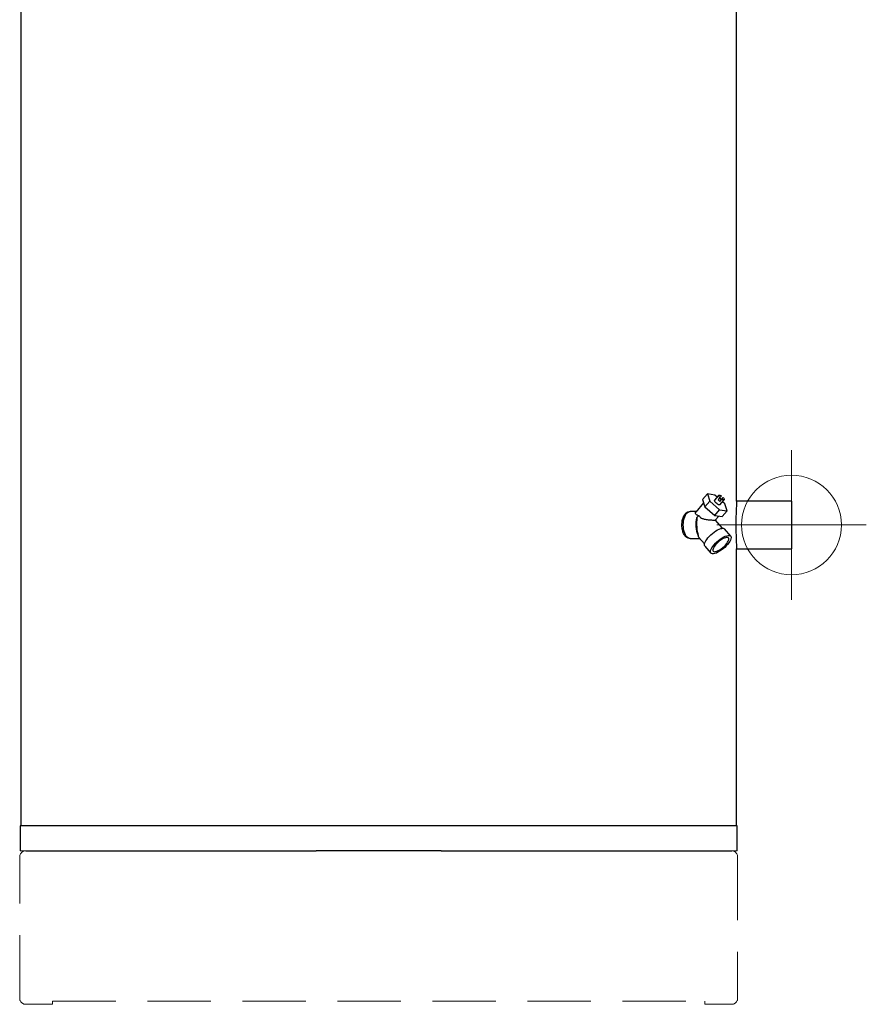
# Model space of a CAD drawing. Header units: millimetres. Extents: x -5615 to -4766, y -2875 to -899.
# Tile 1 of 5: x -5615 to -4766, y -2875 to -1887. Entities that reach past the tile are written whole.
import ezdxf

# ---------------------------------------------------------------- set-up
doc = ezdxf.new("R2010")
doc.units = ezdxf.units.MM
doc.header["$PDSIZE"] = -1
doc.linetypes.add('HIDDEN', pattern=[1.905, 1.27, -0.635])

# ---------------------------------------------------------------- blocks, each defined once
blk = doc.blocks.new('Block4')
at = {"color": 7, "linetype": 'Continuous', "lineweight": 0}
for p, q in [((-6347.6, -1580.34), (-6347.6, -1730.34)), ((-6422.6, -1655.34), (-6272.6, -1655.34))]:
    blk.add_line(p, q, dxfattribs=at)
blk.add_circle((-6347.6, -1655.34), 50, dxfattribs=at)
blk.add_point((-6347.6, -1655.34), dxfattribs=at)
blk = doc.blocks.new('Block5')
at = {"color": 7, "linetype": 'Continuous'}
blk.add_blockref('Block4', (6347.6, 1655.34), dxfattribs=at)

msp = doc.modelspace()

# ---------------------------------------------------------------- linework, layer by layer
at = {"color": 7, "linetype": 'Continuous', "lineweight": 30}
for p, q in [((-5614.41, -1509.48), (-5614.41, -2696.09)), ((-4896.41, -2370.38), (-4896.41, -1678.32)), ((-4930.57, -2368.82), (-4925.67, -2363.17)), ((-4930.57, -2368.82), (-4928.26, -2376.09)), ((-4928.26, -2376.09), (-4923.36, -2370.43)), ((-4925.67, -2363.17), (-4923.36, -2370.43)), ((-4918.15, -2364.41), (-4925.67, -2363.17)), ((-4923.36, -2370.43), (-4913.54, -2378.94)), ((-4914.2, -2364.44), (-4918.49, -2369.39)), ((-4915.88, -2366.38), (-4918.15, -2364.41)), ((-4913.26, -2366.78), (-4915.1, -2368.9)), ((-4911.75, -2365.04), (-4913.26, -2366.78)), ((-4913.21, -2370.54), (-4911.37, -2368.42)), ((-4913.2, -2373.97), (-4908.91, -2369.02)), ((-4911.37, -2368.42), (-4909.86, -2366.67)), ((-4908.33, -2372.92), (-4910.59, -2370.96)), ((-4841.41, -2370.37), (-4896.41, -2370.37)), ((-4841.41, -2370.37), (-4841.41, -2418.17)), ((-4936.95, -2380.77), (-4943.2, -2380.77)), ((-4929.51, -2372.18), (-4937.41, -2381.31)), ((-4928.26, -2376.09), (-4918.44, -2384.6)), ((-4918.44, -2384.6), (-4913.54, -2378.94)), ((-4913.54, -2378.94), (-4906.02, -2380.19)), ((-4910.92, -2385.84), (-4906.02, -2380.19)), ((-4906.02, -2380.19), (-4908.33, -2372.92)), ((-4936.26, -2386.77), (-4936.61, -2386.98)), ((-4918.44, -2384.6), (-4910.92, -2385.84)), ((-4917.85, -2389.27), (-4914.39, -2385.27)), ((-4910.58, -2397.61), (-4917.83, -2389.24)), ((-4902.34, -2405.36), (-4908.47, -2398.29)), ((-4943.2, -2407.77), (-4933.53, -2407.77)), ((-4934.23, -2406.97), (-4928.73, -2413.32)), ((-4928.35, -2415.51), (-4922.23, -2422.58)), ((-4896.41, -2696.09), (-4896.41, -2418.09)), ((-4896.41, -2418.17), (-4841.41, -2418.17)), ((-5614.91, -2696.09), (-5614.91, -2721.29)), ((-4895.91, -2696.09), (-5614.91, -2696.09)), ((-4895.91, -2721.29), (-4895.91, -2696.09)), ((-5609.41, -2721.29), (-5318.05, -2721.29)), ((-5192.76, -2721.29), (-5318.05, -2721.29)), ((-5192.76, -2721.29), (-4901.41, -2721.29))]:
    msp.add_line(p, q, dxfattribs=at)
at = {"color": 7, "linetype": 'HIDDEN', "lineweight": 15, "ltscale": 50}
for p, q in [((-5609.41, -2721.29), (-5614.91, -2721.29)), ((-4895.91, -2721.29), (-4901.41, -2721.29)), ((-5615.41, -2869.29), (-5615.41, -2727.29)), ((-4895.41, -2727.29), (-4895.41, -2869.29)), ((-5582.41, -2875.29), (-5609.41, -2875.29)), ((-5582.41, -2872.19), (-4928.41, -2872.19)), ((-5582.41, -2875.29), (-5582.41, -2872.19)), ((-4928.41, -2875.29), (-4928.41, -2872.19)), ((-4901.41, -2875.29), (-4928.41, -2875.29))]:
    msp.add_line(p, q, dxfattribs=at)
at = {"color": 7, "linetype": 'Continuous', "lineweight": 30, "flags": 128}
for points in [[(-4913.2, -2373.97), (-4913.37, -2374.09), (-4913.9, -2374.14), (-4914.65, -2373.92), (-4915.52, -2373.45), (-4916.43, -2372.8), (-4917.28, -2372.02), (-4917.97, -2371.21), (-4918.43, -2370.44), (-4918.61, -2369.81), (-4918.49, -2369.39), (-4918.49, -2369.39)], [(-4913.26, -2366.78), (-4913.83, -2366.05), (-4914.2, -2365.37), (-4914.32, -2364.82), (-4914.2, -2364.44), (-4913.84, -2364.26), (-4913.28, -2364.31), (-4912.56, -2364.58), (-4911.75, -2365.04)], [(-4909.86, -2366.67), (-4909.29, -2367.41), (-4908.92, -2368.08), (-4908.79, -2368.64), (-4908.91, -2369.02), (-4909.27, -2369.19), (-4909.84, -2369.15), (-4910.56, -2368.88), (-4911.37, -2368.42)], [(-4949.95, -2394.27), (-4949.86, -2392.05), (-4949.59, -2389.89), (-4949.14, -2387.84), (-4948.53, -2385.98), (-4947.78, -2384.34), (-4946.9, -2382.97), (-4945.92, -2381.91), (-4944.86, -2381.18), (-4943.76, -2380.82), (-4943.2, -2380.77)], [(-4943.2, -2407.77), (-4943.76, -2407.72), (-4944.86, -2407.36), (-4945.92, -2406.63), (-4946.9, -2405.57), (-4947.78, -2404.2), (-4948.53, -2402.56), (-4949.14, -2400.69), (-4949.59, -2398.65), (-4949.86, -2396.49), (-4949.95, -2394.27)], [(-4928.35, -2415.51), (-4928.71, -2414.81), (-4928.8, -2413.9), (-4928.6, -2412.8), (-4928.12, -2411.53), (-4927.38, -2410.14), (-4926.39, -2408.67), (-4925.19, -2407.14), (-4923.8, -2405.61), (-4922.26, -2404.11), (-4920.62, -2402.69), (-4918.92, -2401.38), (-4917.2, -2400.22), (-4915.52, -2399.25), (-4913.92, -2398.48), (-4912.43, -2397.95), (-4911.12, -2397.66), (-4910, -2397.62), (-4909.11, -2397.83), (-4908.47, -2398.29)], [(-4902.34, -2405.36), (-4901.98, -2406.06), (-4901.9, -2406.97), (-4902.09, -2408.07), (-4902.57, -2409.34), (-4903.31, -2410.73), (-4904.3, -2412.2), (-4905.51, -2413.73), (-4906.89, -2415.26), (-4908.43, -2416.76), (-4910.07, -2418.18), (-4911.78, -2419.49), (-4913.49, -2420.65), (-4915.17, -2421.62), (-4916.78, -2422.39), (-4918.26, -2422.92), (-4919.58, -2423.21), (-4920.7, -2423.25), (-4921.59, -2423.04), (-4922.23, -2422.58), (-4922.59, -2421.88), (-4922.68, -2420.97), (-4922.48, -2419.87), (-4922, -2418.61), (-4921.26, -2417.22), (-4920.27, -2415.74), (-4919.07, -2414.21), (-4917.68, -2412.68), (-4916.14, -2411.18), (-4914.5, -2409.76), (-4912.8, -2408.45), (-4911.08, -2407.29), (-4909.4, -2406.32), (-4907.79, -2405.55), (-4906.31, -2405.02), (-4904.99, -2404.73), (-4903.87, -2404.69), (-4902.98, -2404.9), (-4902.34, -2405.36)], [(-4919.96, -2420.62), (-4919.37, -2421.01), (-4918.54, -2421.15), (-4917.47, -2421.03), (-4916.22, -2420.65), (-4914.82, -2420.03), (-4913.34, -2419.2), (-4911.81, -2418.17), (-4910.3, -2417), (-4908.87, -2415.71), (-4907.56, -2414.36), (-4906.41, -2413), (-4905.49, -2411.67), (-4904.8, -2410.42), (-4904.39, -2409.31), (-4904.26, -2408.36), (-4904.42, -2407.61), (-4904.87, -2407.1), (-4905.59, -2406.83), (-4906.54, -2406.82), (-4907.71, -2407.07), (-4909.04, -2407.57), (-4910.48, -2408.3), (-4912, -2409.23), (-4913.52, -2410.34), (-4915, -2411.58), (-4916.38, -2412.9), (-4917.61, -2414.26), (-4918.65, -2415.62), (-4919.46, -2416.91), (-4920.01, -2418.09), (-4920.28, -2419.13), (-4920.26, -2419.98), (-4919.96, -2420.62)]]:
    msp.add_lwpolyline(points, dxfattribs=at)
at = {"color": 7, "linetype": 'Continuous', "lineweight": 30}
for centre, radius, start, end in [((-4907.94, -2362.55), 9.57, 221.59835, 236.61528), ((-4918.85, -2375.14), 9.57, 41.59821, 56.61438), ((-4914.16, -2394.14), 23.3, 161.55669, 207.14718), ((-4914.13, -2411.83), 33.51, 126.51646, 132.12624)]:
    msp.add_arc(centre, radius, start, end, dxfattribs=at)
at = {"color": 7, "linetype": 'HIDDEN', "lineweight": 15, "ltscale": 50}
for centre, start, end in [((-5609.41, -2727.29), 90, 180), ((-4901.41, -2727.29), 0, 90), ((-5609.41, -2869.29), 180, 270), ((-4901.41, -2869.29), 270, 0)]:
    msp.add_arc(centre, 6, start, end, dxfattribs=at)
at = {"color": 7, "linetype": 'Continuous', "lineweight": 30}
msp.add_ellipse((-4930.65, -2392.77), major_axis=(0, 16.97), ratio=0.353553, start_param=1.209429, end_param=2.356194, dxfattribs=at)
for points, knots in [([(-4896.41, -2370.38), (-4896.41, -2370.38), (-4896.4, -2370.27), (-4896.43, -2370.67), (-4896.49, -2371.64), (-4896.59, -2373.33), (-4896.72, -2375.58), (-4896.85, -2378.39), (-4896.99, -2381.63), (-4897.09, -2385.25), (-4897.18, -2389.47), (-4897.2, -2392.55), (-4897.2, -2394.27)], [0, 0, 0, 0, 0.004653, 0.110298, 0.219008, 0.324657, 0.433358, 0.539207, 0.648121, 0.754057, 0.863073, 1, 1, 1, 1]), ([(-4951.29, -2394.27), (-4951.27, -2393.53), (-4951.23, -2392.05), (-4950.92, -2389.9), (-4950.44, -2387.87), (-4949.79, -2386.02), (-4948.99, -2384.41), (-4948.06, -2383.07), (-4947.04, -2382.05), (-4945.96, -2381.4), (-4945.1, -2381.1), (-4944.62, -2381.15), (-4944.5, -2381.16)], [0, 0, 0, 0, 0.107341, 0.214683, 0.322022, 0.429361, 0.536745, 0.64413, 0.751545, 0.858959, 0.966325, 1, 1, 1, 1]), ([(-4934.23, -2385.08), (-4934.47, -2385.03), (-4935.49, -2384.84), (-4936.96, -2384.07), (-4937.79, -2382.73), (-4937.83, -2381.69), (-4937.43, -2381.43), (-4937.34, -2381.37)], [0, 0, 0, 0, 0.087363, 0.361907, 0.641986, 0.920859, 1, 1, 1, 1]), ([(-4934.08, -2384.9), (-4933.85, -2385.31), (-4933.3, -2386.29), (-4931.57, -2387.56), (-4929.3, -2388.31), (-4926.93, -2388.76), (-4924.42, -2389.07), (-4921.8, -2389.27), (-4919.51, -2389.36), (-4918.14, -2389.36), (-4917.96, -2389.29), (-4917.87, -2389.26)], [0, 0, 0, 0, 0.0683002, 0.1636861, 0.2966354, 0.3917381, 0.4895824, 0.6409077, 0.7659188, 0.8913327, 1, 1, 1, 1]), ([(-4944.5, -2407.41), (-4944.52, -2407.41), (-4944.91, -2407.47), (-4945.68, -2407.24), (-4946.77, -2406.7), (-4947.81, -2405.76), (-4948.76, -2404.51), (-4949.59, -2402.96), (-4950.29, -2401.17), (-4950.81, -2399.18), (-4951.2, -2396.87), (-4951.26, -2395.2), (-4951.29, -2394.27)], [0, 0, 0, 0, 0.006175, 0.113506, 0.220838, 0.328169, 0.435501, 0.542896, 0.65029, 0.757713, 0.865134, 1, 1, 1, 1]), ([(-4897.2, -2394.27), (-4897.2, -2395.59), (-4897.19, -2398.28), (-4897.12, -2402.17), (-4897.02, -2405.88), (-4896.9, -2409.22), (-4896.76, -2412.18), (-4896.63, -2414.59), (-4896.52, -2416.47), (-4896.44, -2417.65), (-4896.4, -2418.2), (-4896.41, -2418.11), (-4896.41, -2418.09)], [0, 0, 0, 0, 0.105687, 0.214443, 0.320129, 0.428871, 0.534704, 0.643599, 0.749523, 0.858527, 0.96429, 1, 1, 1, 1]), ([(-4934.11, -2406.86), (-4934.32, -2406.68), (-4934.84, -2406.22), (-4934.87, -2405.31), (-4934.89, -2404.77)], [0, 0, 0, 0, 0.402134, 1, 1, 1, 1])]:
    msp.add_open_spline(points, degree=3, knots=knots, dxfattribs=at)

# ---------------------------------------------------------------- block references
at = {"color": 7, "linetype": 'Continuous'}
msp.add_blockref('Block5', (-4841.41, -2394.27), dxfattribs=at)

doc.saveas('drawing.dxf')
